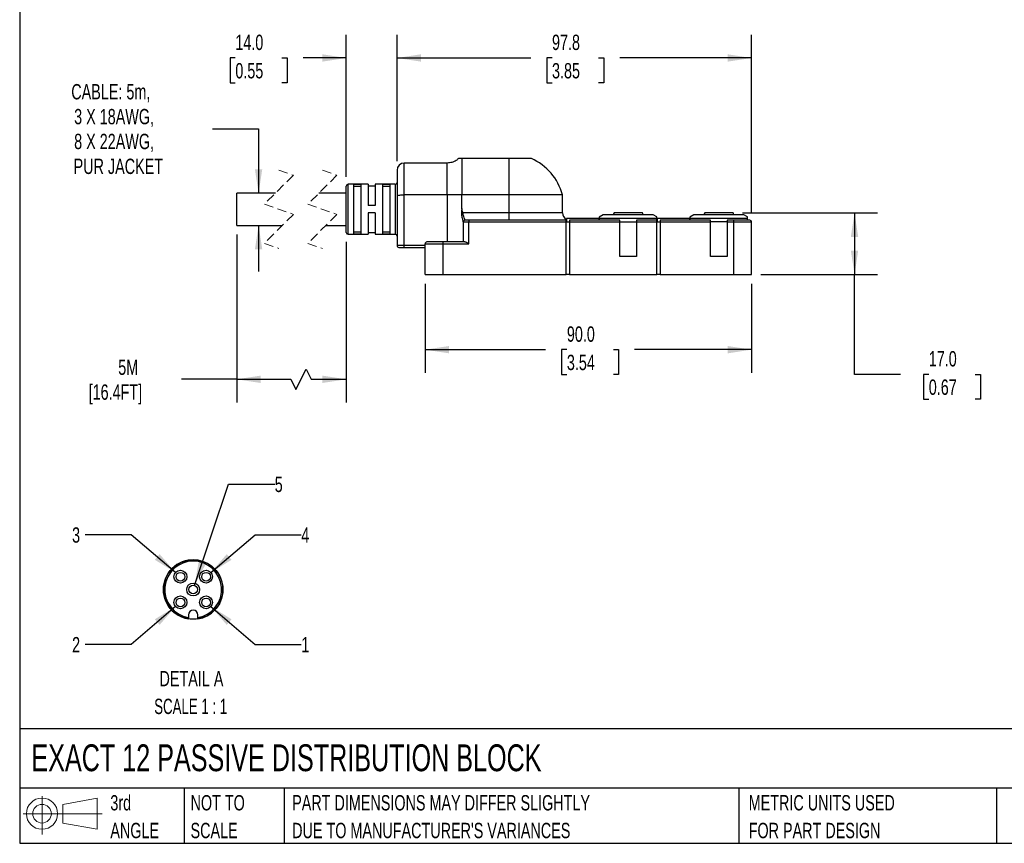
# Model space of a CAD drawing. Header units: millimetres. Extents: x 13 to 546, y 13 to 419.
# Tile 1 of 5: x 13 to 284, y 13 to 240. Entities that reach past the tile are written whole.
import ezdxf

# ---------------------------------------------------------------- set-up
doc = ezdxf.new("R2010")
doc.units = ezdxf.units.MM
doc.header["$LTSCALE"] = 2
doc.linetypes.add('SLD-Dashed', pattern=[1.905, 1.27, -0.635])
doc.linetypes.add('SLD-Solid', pattern=[0])
doc.layers.add('DIMENSIONS', color=140, linetype='SLD-Solid', lineweight=25)
doc.layers.add('TEXT', color=140, linetype='SLD-Solid', lineweight=25)
doc.layers.add('SLD-DEFPOINTS', color=7, linetype='Continuous')
doc.styles.add('SLDTEXTSTYLE0', font='TXT', dxfattribs={"width": 0.7})
doc.styles.add('SLDTEXTSTYLE2', font='TXT', dxfattribs={"width": 0.645455})
doc.dimstyles.new('SLDDIMSTYLE0', dxfattribs={"dimtxt": 4.316016, "dimasz": 6.604, "dimexe": 0, "dimexo": 0.0625, "dimgap": 1.079004, "dimtad": 0, "dimtih": 1, "dimtoh": 1, "dimdec": 1, "dimrnd": 1e-09, "dimzin": 4, "dimdsep": 46, "dimtxsty": 'SLDTEXTSTYLE0', "dimsah": 1, "dimcen": 0.09, "dimadec": 0, "dimazin": 1, "dimtfac": 1, "dimtdec": 1, "dimtofl": 0, "dimtmove": 0, "dimatfit": 3, "dimfxl": 0, "dimfrac": 2, "dimtolj": 1, "dimtzin": 12, "dimarcsym": 0})
doc.dimstyles.new('SLDDIMSTYLE1', dxfattribs={"dimtxt": 4.316016, "dimasz": 6.604, "dimexe": 0, "dimexo": 0.0625, "dimgap": 1.079004, "dimtad": 0, "dimtih": 1, "dimtoh": 1, "dimdec": 1, "dimrnd": 1e-09, "dimzin": 12, "dimdsep": 46, "dimtxsty": 'SLDTEXTSTYLE0', "dimsah": 1, "dimcen": 0.09, "dimadec": 0, "dimazin": 3, "dimtfac": 1, "dimtdec": 1, "dimtofl": 0, "dimtmove": 0, "dimatfit": 3, "dimfxl": 0, "dimfrac": 2, "dimtolj": 1, "dimtzin": 12, "dimarcsym": 0})
doc.dimstyles.new('SLDDIMSTYLE2', dxfattribs={"dimtxt": 4.316016, "dimasz": 6.604, "dimexe": 0, "dimexo": 0.0625, "dimgap": 1.079004, "dimtad": 0, "dimtih": 1, "dimtoh": 1, "dimdec": 1, "dimrnd": 1e-09, "dimzin": 4, "dimdsep": 46, "dimtxsty": 'SLDTEXTSTYLE0', "dimsah": 1, "dimcen": 0.09, "dimadec": 0, "dimazin": 1, "dimtfac": 1, "dimtdec": 1, "dimtmove": 0, "dimatfit": 0, "dimfxl": 0, "dimfrac": 2, "dimtolj": 1, "dimtzin": 12, "dimarcsym": 0})
doc.dimstyles.new('SLDDIMSTYLE3', dxfattribs={"dimtxt": 4.316016, "dimasz": 6.604, "dimexe": 0, "dimexo": 0.0625, "dimgap": 1.079004, "dimtad": 0, "dimtih": 1, "dimtoh": 1, "dimdec": 1, "dimrnd": 1e-09, "dimzin": 12, "dimdsep": 46, "dimtxsty": 'SLDTEXTSTYLE0', "dimsah": 1, "dimcen": 0.09, "dimadec": 0, "dimazin": 3, "dimtfac": 1, "dimtdec": 1, "dimtmove": 0, "dimatfit": 0, "dimfxl": 0, "dimfrac": 2, "dimtolj": 1, "dimtzin": 12, "dimarcsym": 0})
doc.dimstyles.new('SLDDIMSTYLE6', dxfattribs={"dimtxt": 4.316016, "dimasz": 6.604, "dimexe": 0, "dimexo": 0.0625, "dimgap": 1.079004, "dimtad": 0, "dimtih": 1, "dimtoh": 1, "dimdec": 1, "dimlfac": 0.5, "dimrnd": 1e-09, "dimzin": 12, "dimdsep": 46, "dimtxsty": 'SLDTEXTSTYLE0', "dimsah": 1, "dimcen": 0, "dimadec": 0, "dimazin": 3, "dimtfac": 1, "dimtdec": 1, "dimtofl": 0, "dimtmove": 0, "dimatfit": 3, "dimfxl": 0, "dimfrac": 2, "dimtolj": 1, "dimtzin": 12, "dimarcsym": 0})

# ---------------------------------------------------------------- blocks, each defined once
blk = doc.blocks.new('Block11')
at = {"color": 7, "linetype": 'SLD-Solid', "lineweight": 18}
for p, q in [((5.18, 10.62), (5.18, 0)), ((10.96, 8.33), (20.35, 10.06)), ((10.96, 3.19), (10.96, 8.33)), ((20.35, 10.06), (20.35, 1.46)), ((0, 5.76), (21.75, 5.76)), ((10.96, 3.19), (20.35, 1.46))]:
    blk.add_line(p, q, dxfattribs=at)
for radius in [4.3, 2.57]:
    blk.add_circle((5.18, 5.76), radius, dxfattribs=at)
blk = doc.blocks.new('Block12')
at = {"layer": 'SLD-DEFPOINTS'}
blk.add_blockref('Block11', (0, 0), dxfattribs=at)
blk = doc.blocks.new('SW_NOTE_0_2')
at = {"layer": 'TEXT', "color": 0, "char_height": 4.2333, "attachment_point": 1, "style": 'SLDTEXTSTYLE0'}
for s, insert in [('PART DIMENSIONS MAY DIFFER SLIGHTLY', (0, 5.46)), ("DUE TO MANUFACTURER'S VARIANCES", (0, -2.19))]:
    blk.add_mtext(s, dxfattribs=dict(at, insert=insert))
blk = doc.blocks.new('SW_NOTE_0_3')
at = {"layer": 'TEXT', "color": 0, "char_height": 4.233, "attachment_point": 1, "style": 'SLDTEXTSTYLE0'}
for s, insert in [('NOT TO', (0, 5.46)), ('SCALE', (0, -2.19))]:
    blk.add_mtext(s, dxfattribs=dict(at, insert=insert))
blk = doc.blocks.new('SW_NOTE_0_4')
at = {"layer": 'TEXT', "color": 0, "char_height": 4.233, "attachment_point": 1, "style": 'SLDTEXTSTYLE0'}
for s, insert in [('3rd', (0, 5.46)), ('ANGLE', (0, -2.19))]:
    blk.add_mtext(s, dxfattribs=dict(at, insert=insert))
blk = doc.blocks.new('SW_NOTE_0_5')
at = {"layer": 'TEXT', "color": 0, "char_height": 4.2333, "attachment_point": 1, "style": 'SLDTEXTSTYLE0'}
for s, insert in [('METRIC UNITS USED', (0, 5.46)), ('FOR PART DESIGN', (0, -2.19))]:
    blk.add_mtext(s, dxfattribs=dict(at, insert=insert))
blk = doc.blocks.new('_D')
at = {"layer": 'DIMENSIONS'}
for p, q in [((124.51, 167.04), (124.51, 142.51)), ((214.51, 167.04), (214.51, 142.51)), ((124.51, 148.86), (157.73, 148.86)), ((163.58, 148.86), (162.13, 148.86)), ((162.13, 148.86), (162.13, 142)), ((176.4, 148.86), (177.85, 148.86)), ((177.85, 148.86), (177.85, 142)), ((214.51, 148.86), (182.25, 148.86)), ((162.13, 142), (163.58, 142)), ((177.85, 142), (176.4, 142))]:
    blk.add_line(p, q, dxfattribs=at)
for points in [[(124.51, 148.86), (131.11, 147.84), (131.11, 149.87)], [(214.51, 148.86), (207.9, 149.87), (207.9, 147.84)]]:
    blk.add_solid(points, dxfattribs=at)
at = {"layer": 'DIMENSIONS', "char_height": 4.233, "attachment_point": 1, "style": 'SLDTEXTSTYLE0'}
for s, insert in [('90.0', (163.58, 155.28)), ('3.54', (163.58, 147.45))]:
    blk.add_mtext(s, dxfattribs=dict(at, insert=insert))
blk = doc.blocks.new('_D_1')
at = {"layer": 'DIMENSIONS'}
for p, q in [((116.76, 200.88), (116.76, 235.66)), ((214.51, 186.62), (214.51, 235.66)), ((116.76, 229.31), (153.63, 229.31)), ((159.48, 229.31), (158.03, 229.31)), ((158.03, 229.31), (158.03, 222.45)), ((172.31, 229.31), (173.75, 229.31)), ((173.75, 229.31), (173.75, 222.45)), ((214.51, 229.31), (178.15, 229.31)), ((158.03, 222.45), (159.48, 222.45)), ((173.75, 222.45), (172.31, 222.45))]:
    blk.add_line(p, q, dxfattribs=at)
for points in [[(116.76, 229.31), (123.36, 228.3), (123.36, 230.33)], [(214.51, 229.31), (207.9, 230.33), (207.9, 228.3)]]:
    blk.add_solid(points, dxfattribs=at)
at = {"layer": 'DIMENSIONS', "char_height": 4.233, "attachment_point": 1, "style": 'SLDTEXTSTYLE0'}
for s, insert in [('97.8', (159.48, 235.74)), ('3.85', (159.48, 227.91))]:
    blk.add_mtext(s, dxfattribs=dict(at, insert=insert))
blk = doc.blocks.new('_D_2')
at = {"layer": 'DIMENSIONS'}
for p, q in [((211.97, 186.58), (249.25, 186.58)), ((242.9, 186.58), (242.9, 169.58)), ((217.05, 169.58), (249.25, 169.58)), ((242.9, 142.04), (242.9, 169.58)), ((255.6, 142.04), (242.9, 142.04)), ((263.37, 142.04), (261.92, 142.04)), ((261.92, 142.04), (261.92, 135.18)), ((276.2, 142.04), (277.65, 142.04)), ((277.65, 142.04), (277.65, 135.18)), ((261.92, 135.18), (263.37, 135.18)), ((277.65, 135.18), (276.2, 135.18))]:
    blk.add_line(p, q, dxfattribs=at)
for points in [[(242.9, 186.58), (241.88, 179.98), (243.91, 179.98)], [(242.9, 169.58), (243.91, 176.19), (241.88, 176.19)]]:
    blk.add_solid(points, dxfattribs=at)
at = {"layer": 'DIMENSIONS', "char_height": 4.233, "attachment_point": 1, "style": 'SLDTEXTSTYLE0'}
for s, insert in [('17.0', (263.37, 148.46)), ('0.67', (263.37, 140.63))]:
    blk.add_mtext(s, dxfattribs=dict(at, insert=insert))
blk = doc.blocks.new('_D_3')
at = {"layer": 'DIMENSIONS'}
for p, q in [((72.54, 180.59), (72.54, 134.33)), ((102.76, 178.64), (102.76, 134.33)), ((88.88, 137.86), (91.7, 143.5)), ((91.7, 143.5), (93.11, 140.68)), ((72.54, 140.68), (57.35, 140.68)), ((72.54, 140.68), (87.47, 140.68)), ((87.47, 140.68), (88.88, 137.86)), ((93.11, 140.68), (102.76, 140.68))]:
    blk.add_line(p, q, dxfattribs=at)
for points in [[(72.54, 140.68), (79.14, 139.67), (79.14, 141.7)], [(102.76, 140.68), (96.15, 141.7), (96.15, 139.67)]]:
    blk.add_solid(points, dxfattribs=at)
at = {"layer": 'DIMENSIONS', "char_height": 4.233, "attachment_point": 1, "style": 'SLDTEXTSTYLE0'}
for s, insert in [('5M', (39.87, 146.14)), ('[16.4FT]', (31.71, 139.28))]:
    blk.add_mtext(s, dxfattribs=dict(at, insert=insert))
blk = doc.blocks.new('_D_4')
at = {"layer": 'DIMENSIONS'}
for p, q in [((102.76, 196.52), (102.76, 235.66)), ((116.76, 200.88), (116.76, 235.66)), ((72.16, 229.31), (70.71, 229.31)), ((70.71, 229.31), (70.71, 222.45)), ((84.99, 229.31), (86.43, 229.31)), ((86.43, 229.31), (86.43, 222.45)), ((102.76, 229.31), (90.83, 229.31)), ((116.76, 229.31), (129.46, 229.31)), ((70.71, 222.45), (72.16, 222.45)), ((86.43, 222.45), (84.99, 222.45))]:
    blk.add_line(p, q, dxfattribs=at)
for points in [[(102.76, 229.31), (96.15, 230.33), (96.15, 228.3)], [(116.76, 229.31), (123.36, 228.3), (123.36, 230.33)]]:
    blk.add_solid(points, dxfattribs=at)
at = {"layer": 'DIMENSIONS', "char_height": 4.233, "attachment_point": 1, "style": 'SLDTEXTSTYLE0'}
for s, insert in [('14.0', (72.16, 235.74)), ('0.55', (72.16, 227.91))]:
    blk.add_mtext(s, dxfattribs=dict(at, insert=insert))
blk = doc.blocks.new('_D_5')
at = {"layer": 'DIMENSIONS'}
for p, q in [((65.87, 209.81), (78.57, 209.81)), ((78.57, 209.81), (78.57, 192.03)), ((78.57, 183.13), (78.57, 170.43))]:
    blk.add_line(p, q, dxfattribs=at)
for points in [[(78.57, 192.03), (79.59, 198.64), (77.56, 198.64)], [(78.57, 183.13), (77.56, 176.53), (79.59, 176.53)]]:
    blk.add_solid(points, dxfattribs=at)
at = {"layer": 'DIMENSIONS', "char_height": 4.233, "attachment_point": 1, "style": 'SLDTEXTSTYLE0'}
for s, insert in [('CABLE: 5m,', (26.93, 222.12)), ('3 X 18AWG,', (27.72, 215.26)), ('8 X 22AWG,', (27.72, 208.4)), ('PUR JACKET', (27.57, 201.54))]:
    blk.add_mtext(s, dxfattribs=dict(at, insert=insert))
blk = doc.blocks.new('_D_17')
at = {"layer": 'DIMENSIONS'}
for p, q in [((65.43, 78.01), (77.65, 67.58)), ((77.65, 67.58), (90.35, 67.58))]:
    blk.add_line(p, q, dxfattribs=at)
blk.add_solid([(65.43, 78.01), (69.79, 72.95), (71.11, 74.49)], dxfattribs=at)
at = {"layer": 'DIMENSIONS', "insert": (90.35, 69.6), "char_height": 4.23, "attachment_point": 1, "style": 'SLDTEXTSTYLE0'}
blk.add_mtext('1', dxfattribs=at)
blk = doc.blocks.new('_D_18')
at = {"layer": 'DIMENSIONS'}
for p, q in [((55.66, 78.01), (43.44, 67.58)), ((43.44, 67.58), (30.74, 67.58))]:
    blk.add_line(p, q, dxfattribs=at)
blk.add_solid([(55.66, 78.01), (49.97, 74.49), (51.29, 72.95)], dxfattribs=at)
at = {"layer": 'DIMENSIONS', "insert": (27.15, 69.6), "char_height": 4.23, "attachment_point": 1, "style": 'SLDTEXTSTYLE0'}
blk.add_mtext('2', dxfattribs=at)
blk = doc.blocks.new('_D_19')
at = {"layer": 'DIMENSIONS'}
for p, q in [((43.44, 97.82), (30.74, 97.82)), ((55.66, 87.39), (43.44, 97.82))]:
    blk.add_line(p, q, dxfattribs=at)
blk.add_solid([(55.66, 87.39), (51.29, 92.45), (49.97, 90.9)], dxfattribs=at)
at = {"layer": 'DIMENSIONS', "insert": (27.15, 99.85), "char_height": 4.23, "attachment_point": 1, "style": 'SLDTEXTSTYLE0'}
blk.add_mtext('3', dxfattribs=at)
blk = doc.blocks.new('_D_20')
at = {"layer": 'DIMENSIONS'}
for p, q in [((65.43, 87.39), (77.65, 97.82)), ((77.65, 97.82), (90.35, 97.82))]:
    blk.add_line(p, q, dxfattribs=at)
blk.add_solid([(65.43, 87.39), (71.11, 90.9), (69.79, 92.45)], dxfattribs=at)
at = {"layer": 'DIMENSIONS', "insert": (90.35, 99.85), "char_height": 4.23, "attachment_point": 1, "style": 'SLDTEXTSTYLE0'}
blk.add_mtext('4', dxfattribs=at)
blk = doc.blocks.new('_D_21')
at = {"layer": 'DIMENSIONS'}
for p, q in [((60.92, 83.84), (70.32, 111.78)), ((70.32, 111.78), (83.02, 111.78))]:
    blk.add_line(p, q, dxfattribs=at)
blk.add_solid([(60.92, 83.84), (63.99, 89.77), (62.07, 90.42)], dxfattribs=at)
at = {"layer": 'DIMENSIONS', "insert": (83.02, 113.81), "char_height": 4.23, "attachment_point": 1, "style": 'SLDTEXTSTYLE0'}
blk.add_mtext('5', dxfattribs=at)
blk = doc.blocks.new('SW_NOTE_0_7')
at = {"layer": 'TEXT', "color": 0, "attachment_point": 2}
for s, insert, char_height, style in [('DETAIL A', (12.83, 5.46), 4.233, 'SLDTEXTSTYLE0'), ('SCALE 1 : 1', (12.62, -2.19), 4.2333, 'SLDTEXTSTYLE2')]:
    blk.add_mtext(s, dxfattribs=dict(at, insert=insert, char_height=char_height, style=style))

msp = doc.modelspace()

# ---------------------------------------------------------------- linework, layer by layer
for p, q in [((134.65, 201.58), (133.74, 201.58)), ((134.65, 201.58), (134.65, 191.58)), ((147.61, 201.58), (134.65, 201.58)), ((147.61, 201.58), (147.61, 191.58)), ((153.78, 201.58), (147.61, 201.58)), ((116.76, 198.34), (116.76, 191.25)), ((130.61, 200.34), (118.76, 200.34)), ((118.76, 191.58), (118.76, 200.34)), ((130.61, 191.58), (130.61, 200.34)), ((102.76, 181.18), (102.76, 193.98)), ((108.76, 194.48), (103.26, 194.48)), ((103.26, 180.68), (103.26, 194.48)), ((106.76, 194.41), (104.76, 194.41)), ((104.76, 194.41), (104.76, 180.75)), ((106.76, 193.9), (104.76, 193.9)), ((106.76, 194.41), (106.76, 180.75)), ((108.76, 194.48), (108.76, 188.58)), ((110.76, 193.98), (108.76, 193.98)), ((116.26, 194.48), (110.76, 194.48)), ((110.76, 194.48), (110.76, 188.58)), ((114.76, 194.41), (112.76, 194.41)), ((112.76, 194.41), (112.76, 180.75)), ((114.76, 193.9), (112.76, 193.9)), ((114.76, 194.41), (114.76, 180.75)), ((116.26, 194.48), (116.26, 180.68)), ((83.21, 192.03), (72.54, 192.03)), ((72.54, 183.13), (72.54, 192.03)), ((102.76, 192.03), (95.21, 192.03)), ((116.76, 191.25), (116.76, 177.58)), ((118.76, 177.58), (118.76, 191.58)), ((130.61, 191.58), (118.76, 191.58)), ((130.61, 191.58), (130.61, 178.58)), ((134.65, 191.58), (130.61, 191.58)), ((134.65, 187.77), (134.65, 191.58)), ((147.61, 191.58), (134.65, 191.58)), ((147.61, 191.58), (147.61, 186.58)), ((162.38, 191.58), (147.61, 191.58)), ((162.38, 186.58), (162.38, 191.58)), ((110.76, 188.58), (108.76, 188.58)), ((108.76, 186.58), (108.76, 180.68)), ((110.76, 186.58), (108.76, 186.58)), ((110.76, 186.58), (110.76, 180.68)), ((147.61, 186.58), (134.96, 186.58)), ((147.61, 186.58), (147.61, 184.58)), ((162.38, 186.58), (147.61, 186.58)), ((163.46, 185.08), (163.46, 184.08)), ((172.46, 185.08), (163.46, 185.08)), ((172.46, 184.58), (172.46, 185.08)), ((172.51, 185.08), (172.46, 185.08)), ((173.61, 186.08), (172.51, 185.45)), ((172.51, 185.16), (172.51, 184.58)), ((172.51, 185.16), (188.41, 185.16)), ((187.41, 186.08), (173.61, 186.08)), ((176.59, 186.58), (176.41, 186.08)), ((176.46, 186.08), (176.65, 186.58)), ((176.65, 186.58), (176.59, 186.58)), ((184.43, 186.58), (176.65, 186.58)), ((184.61, 186.08), (184.43, 186.58)), ((188.41, 185.5), (187.41, 186.08)), ((188.41, 185.16), (188.41, 185.5)), ((188.41, 184.58), (188.41, 185.16)), ((197.46, 185.08), (188.46, 185.08)), ((188.46, 185.08), (188.46, 184.08)), ((197.46, 184.58), (197.46, 185.08)), ((198.61, 186.08), (197.51, 185.45)), ((197.51, 185.16), (197.51, 184.58)), ((197.51, 185.16), (213.41, 185.16)), ((212.41, 186.08), (198.61, 186.08)), ((201.59, 186.58), (201.41, 186.08)), ((201.46, 186.08), (201.65, 186.58)), ((201.65, 186.58), (201.59, 186.58)), ((209.43, 186.58), (201.65, 186.58)), ((209.61, 186.08), (209.43, 186.58)), ((213.41, 185.5), (212.41, 186.08)), ((213.41, 185.16), (213.41, 185.5)), ((213.41, 184.58), (213.41, 185.16)), ((72.54, 183.13), (85.11, 183.13)), ((97.11, 183.13), (102.76, 183.13)), ((135.01, 184.09), (135.01, 184.08)), ((135.01, 184.08), (135.01, 178.58)), ((135.01, 184.08), (136.51, 184.08)), ((135.51, 184.58), (135.51, 184.59)), ((136.51, 184.58), (135.51, 184.58)), ((136.51, 184.58), (136.51, 184.08)), ((163.41, 184.58), (136.51, 184.58)), ((136.51, 184.08), (163.41, 184.08)), ((136.51, 178.08), (136.51, 184.08)), ((163.41, 184.08), (163.41, 184.58)), ((163.41, 169.58), (163.41, 184.08)), ((163.41, 184.08), (164.31, 184.08)), ((178.21, 184.58), (164.31, 184.58)), ((164.31, 184.58), (164.31, 184.08)), ((164.31, 184.08), (178.21, 184.08)), ((164.31, 184.08), (164.31, 169.58)), ((178.21, 184.08), (178.21, 184.58)), ((178.21, 174.58), (178.21, 184.08)), ((178.21, 184.08), (182.81, 184.08)), ((188.41, 184.58), (182.81, 184.58)), ((182.81, 184.58), (182.81, 184.08)), ((182.81, 184.08), (182.81, 174.58)), ((182.81, 184.08), (188.41, 184.08)), ((188.41, 184.08), (188.41, 184.58)), ((188.41, 169.58), (188.41, 184.08)), ((188.41, 184.08), (189.31, 184.08)), ((203.21, 184.58), (189.31, 184.58)), ((189.31, 184.58), (189.31, 184.08)), ((189.31, 184.08), (203.21, 184.08)), ((189.31, 184.08), (189.31, 169.58)), ((203.21, 184.08), (203.21, 184.58)), ((203.21, 174.58), (203.21, 184.08)), ((207.81, 184.08), (203.21, 184.08)), ((209.51, 184.58), (207.81, 184.58)), ((207.81, 184.58), (207.81, 184.08)), ((207.81, 184.08), (207.81, 174.58)), ((207.81, 184.08), (209.51, 184.08)), ((209.51, 184.58), (209.51, 184.08)), ((214.01, 184.58), (209.51, 184.58)), ((209.51, 184.08), (209.51, 169.58)), ((209.51, 184.08), (214.51, 184.08)), ((214.51, 169.58), (214.51, 184.08)), ((103.26, 180.68), (108.76, 180.68)), ((106.76, 181.26), (104.76, 181.26)), ((106.76, 180.75), (104.76, 180.75)), ((108.76, 181.18), (110.76, 181.18)), ((110.76, 180.68), (116.26, 180.68)), ((114.76, 181.26), (112.76, 181.26)), ((114.76, 180.75), (112.76, 180.75)), ((118.76, 177.58), (116.76, 177.58)), ((117.26, 177.08), (118.76, 177.08)), ((118.76, 177.08), (118.76, 177.58)), ((124.51, 177.58), (118.76, 177.58)), ((118.76, 177.08), (124.51, 177.08)), ((124.51, 169.58), (124.51, 178.08)), ((124.51, 178.08), (129.51, 178.08)), ((129.51, 178.58), (125.01, 178.58)), ((129.51, 178.08), (129.51, 178.58)), ((135.39, 178.58), (129.51, 178.58)), ((129.51, 169.58), (129.51, 178.08)), ((129.51, 178.08), (136.51, 178.08)), ((182.81, 174.58), (178.21, 174.58)), ((207.81, 174.58), (203.21, 174.58)), ((124.51, 169.58), (129.51, 169.58)), ((129.51, 169.58), (163.41, 169.58)), ((164.31, 169.58), (163.41, 169.58)), ((164.31, 169.58), (188.41, 169.58)), ((189.31, 169.58), (188.41, 169.58)), ((189.31, 169.58), (209.51, 169.58)), ((209.51, 169.58), (214.51, 169.58)), ((60.54, 90.9), (59.19, 90.79)), ((61.89, 90.79), (60.54, 90.9)), ((53.67, 87.17), (53.03, 85.98)), ((67.42, 87.17), (66.58, 88.24)), ((68.06, 85.98), (67.42, 87.17)), ((68.5, 84.69), (68.06, 85.98)), ((52.37, 83.35), (52.37, 81.99)), ((52.37, 81.99), (52.6, 80.66)), ((52.6, 80.66), (53.05, 79.38)), ((67.39, 78.18), (68.04, 79.38)), ((68.04, 79.38), (68.48, 80.66)), ((66.55, 77.12), (67.39, 78.18)), ((59.24, 75.7), (59.24, 74.97)), ((59.24, 74.97), (59.24, 74.6)), ((61.84, 74.97), (61.84, 75.7)), ((61.84, 74.6), (61.84, 74.97))]:
    msp.add_line(p, q)
at = {"color": 7, "linetype": 'SLD-Dashed', "lineweight": 18}
for p, q in [((84.16, 198.38), (88.16, 196.98)), ((96.16, 198.38), (100.16, 196.98)), ((88.16, 196.98), (80.16, 188.98)), ((100.16, 196.98), (92.16, 188.98)), ((80.16, 188.98), (88.16, 186.18)), ((92.16, 188.98), (100.16, 186.18)), ((88.16, 186.18), (80.16, 178.18)), ((100.16, 186.18), (92.16, 178.18)), ((80.16, 178.18), (84.16, 176.78)), ((92.16, 178.18), (96.16, 176.78))]:
    msp.add_line(p, q, dxfattribs=at)
at = {"flags": 128}
for points in [[(64.45, 89.91), (63.21, 90.45), (61.89, 90.79)], [(66.58, 88.24), (65.59, 89.16), (64.45, 89.91)], [(53.03, 85.98), (52.59, 84.69), (52.37, 83.35)], [(64.41, 75.47), (65.55, 76.2), (66.55, 77.12)], [(61.84, 74.6), (63.16, 74.93), (64.41, 75.47)]]:
    msp.add_lwpolyline(points, dxfattribs=at)
for centre, radius in [((57.01, 86.24), 1.78), ((57.01, 86.24), 1.2), ((64.08, 86.24), 1.78), ((64.08, 86.24), 1.2), ((60.54, 82.7), 1.78), ((60.54, 82.7), 1.2), ((57.01, 79.16), 1.78), ((57.01, 79.16), 1.2), ((64.08, 79.16), 1.78), ((64.08, 79.16), 1.2)]:
    msp.add_circle(centre, radius)
for centre, radius, start, end in [((147.61, 187.58), 15.3, 15.1554, 66.2104), ((118.76, 198.34), 2, 90, 180), ((103.26, 193.98), 0.5, 90.0003, 179.9996), ((116.26, 194.98), 0.5, 269.9999, 360), ((164.38, 186.58), 2, 180, 241.2664), ((135.51, 184.08), 0.5, 90, 180.0001), ((214.01, 184.08), 0.5, 0.0004, 89.9997), ((103.26, 181.18), 0.5, 180.0004, 269.9997), ((116.26, 180.18), 0.5, 0, 90.0001), ((117.26, 177.58), 0.5, 179.9997, 270.0002), ((125.01, 178.08), 0.5, 89.9999, 180), ((60.54, 82.7), 7.84, 279.5495, 260.4505), ((60.54, 82.7), 8.2, 99.4933, 146.959), ((60.54, 82.7), 8.2, 345.5755, 14.0533), ((60.54, 82.7), 8.2, 203.919, 260.878), ((60.54, 75.7), 1.3, 360, 180)]:
    msp.add_arc(centre, radius, start, end)
for points, knots in [([(133.71, 201.62), (133.49, 201.41), (132.96, 200.91), (131.87, 200.45), (131.02, 200.38), (130.61, 200.34)], [0, 0, 0, 0, 0.263601, 0.638354, 1, 1, 1, 1]), ([(116.76, 191.25), (116.82, 191.3), (117.02, 191.48), (117.51, 191.5), (118.1, 191.58), (118.53, 191.58), (118.76, 191.58)], [0, 0, 0, 0, 0.115484, 0.379128, 0.67011, 1, 1, 1, 1]), ([(134.65, 187.77), (134.61, 187.58), (134.54, 187.19), (134.51, 186.59), (134.54, 185.98), (134.63, 185.42), (134.75, 184.94), (134.87, 184.55), (134.95, 184.32), (134.98, 184.23)], [0, 0, 0, 0, 0.160022, 0.330889, 0.501904, 0.662167, 0.804023, 0.919215, 1, 1, 1, 1]), ([(134.96, 186.58), (134.87, 186.77), (134.7, 187.15), (134.66, 187.57), (134.65, 187.77)], [0, 0, 0, 0, 0.507343, 1, 1, 1, 1]), ([(135.51, 184.59), (135.5, 184.61), (135.48, 184.69), (135.38, 184.9), (135.21, 185.29), (135.06, 185.76), (134.97, 186.21), (134.97, 186.46), (134.96, 186.58)], [0, 0, 0, 0, 0.034167, 0.106279, 0.337621, 0.648636, 0.821693, 1, 1, 1, 1]), ([(163.41, 184.82), (163.41, 184.82), (163.41, 184.86), (163.41, 184.74), (163.41, 184.71), (163.41, 184.69)], [0, 0, 0, 0, 0.059623, 0.678505, 1, 1, 1, 1]), ([(172.51, 185.43), (172.51, 185.44), (172.51, 185.47), (172.51, 185.27), (172.51, 185.2), (172.51, 185.16)], [0, 0, 0, 0, 0.036373, 0.32276, 1, 1, 1, 1]), ([(197.51, 185.43), (197.51, 185.44), (197.51, 185.47), (197.51, 185.27), (197.51, 185.2), (197.51, 185.16)], [0, 0, 0, 0, 0.036373, 0.32276, 1, 1, 1, 1]), ([(134.98, 184.23), (134.98, 184.21), (134.99, 184.19), (135.01, 184.19), (135.01, 184.19)], [0, 0, 0, 0, 0.877114, 1, 1, 1, 1]), ([(134.98, 184.23), (134.98, 184.23), (134.99, 184.19), (135, 184.14), (135.01, 184.09)], [0, 0, 0, 0, 0.001095, 1, 1, 1, 1]), ([(135.01, 184.09), (135, 184.14), (134.99, 184.19), (134.98, 184.23), (134.98, 184.23)], [0, 0, 0, 0, 0.997682, 1, 1, 1, 1]), ([(136.51, 178.08), (136.51, 178.08), (136.48, 178.1), (136.28, 178.21), (135.98, 178.38), (135.63, 178.55), (135.45, 178.57), (135.39, 178.58)], [0, 0, 0, 0, 0.006281, 0.080302, 0.553745, 0.850101, 1, 1, 1, 1])]:
    msp.add_open_spline(points, degree=3, knots=knots)
at = {"layer": 'SLD-DEFPOINTS'}
msp.add_circle((60.54, 82.7), 8.2, dxfattribs=at)
at = {"layer": 'TEXT'}
for p, q in [((12.7, 419.1), (12.7, 12.7)), ((546.1, 44.25), (12.7, 44.25)), ((546.1, 27.94), (12.7, 27.94)), ((58.09, 27.94), (58.09, 12.7)), ((85.67, 27.94), (85.67, 12.7)), ((210.97, 27.94), (210.97, 12.7)), ((282, 27.94), (282, 12.7)), ((12.7, 12.7), (546.1, 12.7))]:
    msp.add_line(p, q, dxfattribs=at)

# ---------------------------------------------------------------- block references
at = {"layer": 'SLD-DEFPOINTS'}
msp.add_blockref('Block12', (13.68, 15.11), dxfattribs=at)
at = {"layer": 'TEXT'}
for name, p in [('SW_NOTE_0_7', (47.23, 54.78)), ('SW_NOTE_0_4', (37.7, 20.54)), ('SW_NOTE_0_3', (59.81, 20.54)), ('SW_NOTE_0_2', (87.83, 20.54)), ('SW_NOTE_0_5', (213.71, 20.54))]:
    msp.add_blockref(name, p, dxfattribs=at)

# ---------------------------------------------------------------- texts
at = {"layer": 'TEXT', "insert": (15.93, 40), "char_height": 7.4083, "attachment_point": 1, "style": 'SLDTEXTSTYLE0'}
msp.add_mtext('EXACT 12 PASSIVE DISTRIBUTION BLOCK', dxfattribs=at)

# ---------------------------------------------------------------- dimensions: what is measured, and where the dimension line sits
at = {"layer": 'DIMENSIONS'}
for base, p1, p2, dimstyle, picture, middle in [((116.76, 229.31), (102.76, 193.98), (116.76, 198.34), 'SLDDIMSTYLE2', '_D_4', (78.57, 229.31)), ((116.7589334, 229.31189696), (214.5089334, 184.0816403), (116.7589334, 198.34464935), 'SLDDIMSTYLE1', '_D_1', (165.89274509, 229.31189696)), ((214.51, 148.86), (124.51, 169.58), (214.51, 169.58), 'SLDDIMSTYLE0', '_D', (169.99, 148.86))]:
    dim = msp.add_linear_dim(base=base, p1=p1, p2=p2, dimstyle=dimstyle, dxfattribs=at)
    dim.commit()
    dim.dimension.update_dxf_attribs({"geometry": picture, "text_midpoint": middle, "dimtype": 160})
dim = msp.add_linear_dim(base=(78.57, 183.13), p1=(72.54, 192.03), p2=(72.54, 183.13), angle=90, text='Cable: 5m, \\P3 x 18AWG,\\P8 x 22AWG,\\PPUR jacket', dimstyle='SLDDIMSTYLE3', dxfattribs=at)
dim.commit()
dim.dimension.update_dxf_attribs({"geometry": '_D_5', "text_midpoint": (78.57, 209.81), "dimtype": 160})
dim = msp.add_linear_dim(base=(242.9, 169.58), p1=(209.43, 186.58), p2=(214.51, 169.58), angle=90, dimstyle='SLDDIMSTYLE0', dxfattribs=at)
dim.commit()
dim.dimension.update_dxf_attribs({"geometry": '_D_2', "text_midpoint": (242.9, 142.04), "dimtype": 160})
dim = msp.add_linear_dim(base=(102.76, 140.68), p1=(72.54, 183.13), p2=(102.76, 181.18), text='5M\\P[16.4FT]', dimstyle='SLDDIMSTYLE1', dxfattribs=at)
dim.commit()
dim.dimension.update_dxf_attribs({"geometry": '_D_3', "text_midpoint": (44.05, 140.68), "dimtype": 160})
for p1, p2, text, picture, middle in [((60.16, 81.56), (60.92, 83.84), '5', '_D_21', (84.81, 111.78)), ((58.36, 85.08), (55.66, 87.39), '3', '_D_19', (28.94, 97.82)), ((62.73, 85.08), (65.43, 87.39), '4', '_D_20', (92.14, 97.82)), ((58.36, 80.32), (55.66, 78.01), '2', '_D_18', (28.94, 67.58)), ((62.73, 80.32), (65.43, 78.01), '1', '_D_17', (92.14, 67.58))]:
    dim = msp.add_diameter_dim_2p(p1=p1, p2=p2, text=text, dimstyle='SLDDIMSTYLE6', override={"dimpost": '<>'}, dxfattribs=at)
    dim.commit()
    dim.dimension.update_dxf_attribs({"geometry": picture, "text_midpoint": middle, "dimtype": 163})

doc.saveas('drawing.dxf')
